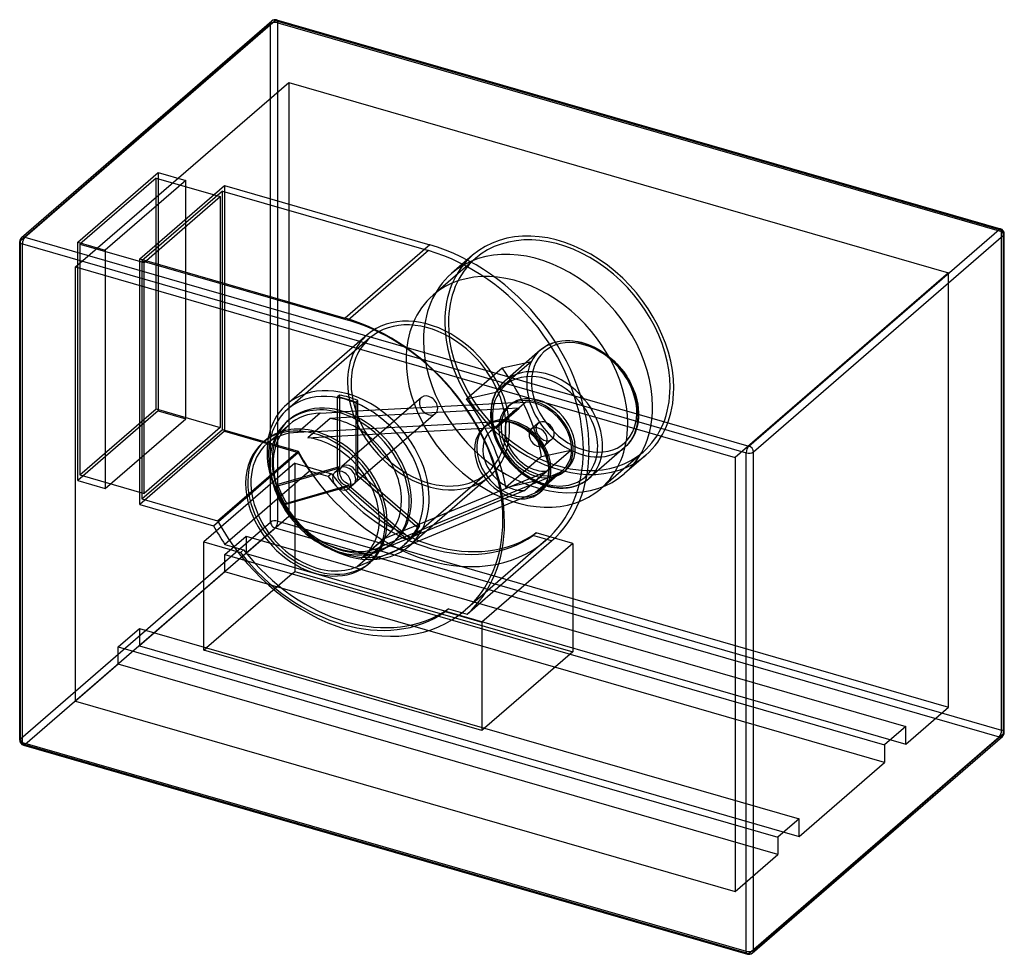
# Model space of a CAD drawing. Header units: millimetres. Extents: x -465 to 465, y -442 to 442.
import ezdxf

# ---------------------------------------------------------------- set-up
doc = ezdxf.new("R2010")
doc.units = ezdxf.units.MM
doc.layers.add('HIDDEN', color=7, linetype='Continuous')
doc.layers.add('THICK', color=7, linetype='Continuous')

msp = doc.modelspace()

# ---------------------------------------------------------------- linework, layer by layer
at = {"layer": 'HIDDEN'}
for p, q in [((-464.66, 233.15), (-228.16, 437.97)), ((-228.16, -33.15), (-228.16, 437.97)), ((-221.33, 438.88), (462.83, 241.38)), ((-221.33, -32.24), (-221.33, 438.88)), ((-412.52, 208), (-211.02, 382.5)), ((-211.02, 382.5), (-211.02, -28)), ((-211.02, 382.5), (412.52, 202.5)), ((-410.39, 231.34), (-334.39, 297.16)), ((-336.39, 291.96), (-408.39, 229.61)), ((-308.41, 289.66), (-384.41, 223.84)), ((-336.39, 291.96), (-275.77, 274.46)), ((-336.39, 73.73), (-336.39, 291.96)), ((-334.39, 297.16), (-308.41, 289.66)), ((-334.39, 297.16), (-334.39, 71.99)), ((-308.41, 64.49), (-308.41, 289.66)), ((-351.77, 215.57), (-271.77, 284.86)), ((-273.77, 279.66), (-349.77, 213.84)), ((-273.77, 279.66), (-78.91, 223.41)), ((-273.77, 54.49), (-273.77, 279.66)), ((-271.77, 284.86), (-271.77, 52.76)), ((-271.77, 284.86), (-77.78, 228.86)), ((-347.77, 212.11), (-275.77, 274.46)), ((-275.77, 274.46), (-275.77, 56.23)), ((-464.66, -237.97), (-464.66, 233.15)), ((462.83, -229.74), (462.83, 241.38)), ((-410.39, 6.18), (-410.39, 231.34)), ((-410.39, 231.34), (-384.41, 223.84)), ((-408.39, 229.61), (-347.77, 212.11)), ((-408.39, 229.61), (-408.39, 11.37)), ((-384.41, 223.84), (-384.41, -1.32)), ((-77.78, 228.86), (-157.78, 159.57)), ((-77.78, 228.85), (-157.78, 159.57)), ((-78.91, 223.41), (-154.91, 157.59)), ((-77.78, 228.85), (-77.78, 228.86)), ((-351.77, -16.52), (-351.77, 215.57)), ((-351.77, 215.57), (-157.78, 159.57)), ((-34.59, 216), (-74.59, 181.35)), ((-37.21, 219.02), (-57.21, 201.7)), ((-412.52, -202.5), (-412.52, 208)), ((-412.52, 208), (211.02, 28)), ((-349.77, 213.84), (-154.91, 157.59)), ((-349.77, 213.84), (-349.77, -11.32)), ((-347.77, -6.13), (-347.77, 212.11)), ((412.52, 202.5), (211.02, 28)), ((412.52, -208), (412.52, 202.5)), ((-157.78, 159.57), (-157.78, 159.57)), ((-136.85, 143.95), (-212.85, 78.13)), ((-134.23, 140.93), (-212.23, 73.38)), ((26.72, 129.24), (28.22, 130.47)), ((28.22, 130.47), (29.79, 131.62)), ((29.79, 131.62), (31.43, 132.69)), ((31.43, 132.69), (33.14, 133.67)), ((33.14, 133.67), (34.99, 134.61)), ((34.99, 134.61), (36.92, 135.46)), ((36.92, 135.46), (38.93, 136.21)), ((38.93, 136.21), (41.02, 136.85)), ((41.02, 136.85), (43.23, 137.41)), ((43.23, 137.41), (47.07, 138.07)), ((47.07, 138.07), (51.13, 138.39)), ((51.13, 138.39), (54.52, 138.39)), ((54.52, 138.39), (57.14, 138.22)), ((57.14, 138.22), (59.83, 137.91)), ((59.83, 137.91), (62.57, 137.45)), ((62.57, 137.45), (65.35, 136.83)), ((65.35, 136.83), (66.3, 136.59)), ((66.3, 136.59), (69.21, 135.73)), ((69.21, 135.73), (72.14, 134.71)), ((72.14, 134.71), (75.09, 133.51)), ((75.09, 133.51), (78.03, 132.15)), ((78.03, 132.15), (80.86, 130.67)), ((80.86, 130.67), (83.66, 129.04)), ((26.72, 129.24), (-6.9, 100.12)), ((83.66, 129.04), (86.43, 127.25)), ((86.43, 127.25), (89.15, 125.33)), ((89.15, 125.33), (91.5, 123.51)), ((91.5, 123.51), (93.79, 121.59)), ((93.79, 121.59), (96.52, 119.1)), ((-42.93, 83.37), (-9.31, 112.49)), ((18.44, 118.62), (-15.18, 89.5)), ((-9.31, 112.49), (18.44, 118.62)), ((96.52, 119.1), (99.14, 116.47)), ((99.14, 116.47), (101.41, 113.98)), ((101.41, 113.98), (103.58, 111.4)), ((103.58, 111.4), (105.63, 108.74)), ((105.63, 108.74), (107.56, 106)), ((107.56, 106), (108.39, 104.73)), ((108.39, 104.73), (109.95, 102.2)), ((-12.2, 94.41), (-13.87, 91.97)), ((-10.69, 96.3), (-12.2, 94.41)), ((-9.08, 98.07), (-10.69, 96.3)), ((-6.9, 100.12), (-9.08, 98.07)), ((109.95, 102.2), (111.41, 99.63)), ((111.41, 99.63), (112.75, 97.03)), ((112.75, 97.03), (113.98, 94.41)), ((113.98, 94.41), (115.25, 91.37)), ((-163.07, 86.83), (-165.07, 85.1)), ((-165.07, 17.43), (-165.07, 85.1)), ((-163.07, 86.83), (-163.07, 19.17)), ((-85.46, 84.61), (-160.96, 19.23)), ((-42.93, 83.37), (-15.18, 89.5)), ((-17.27, 85.14), (-17.98, 83.14)), ((-16.48, 87.06), (-17.27, 85.14)), ((-15.37, 89.36), (-16.48, 87.06)), ((-13.87, 91.97), (-15.37, 89.36)), ((115.25, 91.37), (116.36, 88.32)), ((116.36, 88.32), (117.31, 85.27)), ((117.31, 85.27), (118.1, 82.25)), ((2.11, 79.69), (-164.64, 70.64)), ((-147.75, 80.1), (-145.75, 81.83)), ((-147.75, 80.1), (-147.75, 12.43)), ((-145.75, 14.17), (-145.75, 81.83)), ((-19.81, 74.9), (-20.06, 72.44)), ((-19.44, 77.28), (-19.81, 74.9)), ((-19.12, 78.91), (-19.44, 77.28)), ((-18.59, 81.06), (-19.12, 78.91)), ((-17.98, 83.14), (-18.59, 81.06)), ((-14.21, 56.27), (6.79, 74.45)), ((12.92, 80.28), (-8.08, 62.09)), ((6.79, 74.45), (-6.03, 73.76)), ((-3.81, 75.97), (-1.81, 77.7)), ((2.11, 79.69), (12.92, 80.28)), ((118.1, 82.25), (118.89, 78.29)), ((118.89, 78.29), (119.41, 74.41)), ((-334.39, 71.99), (-410.39, 6.18)), ((-408.39, 11.37), (-336.39, 73.73)), ((-336.39, 73.73), (-275.77, 56.23)), ((-334.39, 71.99), (-308.41, 64.49)), ((-181.3, 69.74), (-202.3, 51.55)), ((-181.3, 69.74), (-164.64, 70.64)), ((-151.48, 65.87), (-171.95, 64.76)), ((-6.03, 73.76), (-151.48, 65.87)), ((-72.37, 69.49), (-147.87, 4.11)), ((-20.39, 52.67), (0.61, 70.86)), ((-20.19, 69.91), (-20.2, 67.3)), ((-20.2, 67.3), (-19.93, 62.97)), ((-20.06, 72.44), (-20.19, 69.91)), ((119.41, 74.41), (119.68, 70.08)), ((119.67, 67.47), (119.54, 64.94)), ((119.68, 70.08), (119.67, 67.47)), ((-384.41, -1.32), (-308.41, 64.49)), ((-275.77, 56.23), (-347.77, -6.13)), ((-231.44, 41), (-210.44, 59.19)), ((-212.7, 61.79), (-210.7, 63.53)), ((-171.95, 64.76), (-192.95, 46.57)), ((-185.64, 52.46), (-18.89, 61.5)), ((-27.03, 55.57), (-14.21, 56.27)), ((-24.81, 57.78), (-26.81, 56.05)), ((-19.93, 62.97), (-19.41, 59.09)), ((-19.41, 59.09), (-18.61, 55.13)), ((-8.08, 62.09), (-18.89, 61.5)), ((24.7, 60.23), (18.2, 54.6)), ((118.08, 56.32), (117.46, 54.23)), ((118.6, 58.47), (118.08, 56.32)), ((118.93, 60.1), (118.6, 58.47)), ((119.29, 62.48), (118.93, 60.1)), ((119.54, 64.94), (119.29, 62.48)), ((-271.77, 52.76), (-351.77, -16.52)), ((-349.77, -11.32), (-273.77, 54.49)), ((-273.77, 54.49), (-202.24, 33.84)), ((-271.77, 52.76), (-202.13, 32.66)), ((-185.64, 52.46), (-202.3, 51.55)), ((-192.95, 46.57), (-172.48, 47.68)), ((-172.48, 47.68), (-27.03, 55.57)), ((-18.61, 55.13), (-17.82, 52.11)), ((-17.82, 52.11), (-16.88, 49.06)), ((-16.88, 49.06), (-15.77, 46.01)), ((114.85, 48.02), (113.35, 45.41)), ((115.96, 50.31), (114.85, 48.02)), ((116.75, 52.24), (115.96, 50.31)), ((117.46, 54.23), (116.75, 52.24)), ((-233.7, 43.61), (-235.7, 41.87)), ((-15.77, 46.01), (-14.5, 42.97)), ((-14.5, 42.97), (-13.27, 40.35)), ((-13.27, 40.35), (-11.93, 37.75)), ((-11.93, 37.75), (-10.47, 35.18)), ((37.79, 45.11), (31.29, 39.48)), ((106.38, 37.26), (72.76, 8.14)), ((108.56, 39.31), (106.38, 37.26)), ((110.18, 41.08), (108.56, 39.31)), ((111.69, 42.97), (110.18, 41.08)), ((113.35, 45.41), (111.69, 42.97)), ((-282.13, -36.63), (-202.13, 32.66)), ((-278.24, -31.97), (-202.24, 33.84)), ((-10.47, 35.18), (-8.91, 32.65)), ((-8.91, 32.65), (-8.07, 31.38)), ((-8.07, 31.38), (-6.14, 28.64)), ((-6.14, 28.64), (-4.09, 25.98)), ((27.9, 28.72), (-5.72, -0.4)), ((22.03, 5.73), (55.65, 34.85)), ((27.9, 28.72), (55.65, 34.85)), ((123.83, 33.06), (83.83, -1.58)), ((126.45, 30.04), (106.45, 12.72)), ((211.02, 28), (211.02, -382.5)), ((-205.31, 22.56), (-291.31, -51.92)), ((-163.07, 19.17), (-221.67, 2.25)), ((-205.31, 22.56), (-170.67, 12.56)), ((-205.31, 22.56), (-205.31, -79.87)), ((-163.07, 19.17), (-165.07, 17.43)), ((-4.09, 25.98), (-1.93, 23.4)), ((-1.93, 23.4), (0.34, 20.91)), ((0.34, 20.91), (2.96, 18.28)), ((-408.39, 11.37), (-347.77, -6.13)), ((-191.3, 15.05), (-271.3, -54.23)), ((-223.67, 0.52), (-165.07, 17.43)), ((-173.67, 9.96), (-191.3, 15.05)), ((-170.67, 12.56), (-173.67, 9.96)), ((-162.96, 17.49), (-167.46, 13.6)), ((-147.75, 12.43), (-145.75, 14.17)), ((-147.75, 12.43), (-89.15, -38.31)), ((-87.15, -36.58), (-145.75, 14.17)), ((-103.72, -41.66), (22.12, 10.36)), ((-23.6, 13.18), (-101.6, -54.37)), ((-20.98, 10.15), (-96.98, -55.67)), ((2.96, 18.28), (5.69, 15.79)), ((5.69, 15.79), (7.99, 13.87)), ((7.99, 13.87), (10.34, 12.05)), ((10.34, 12.05), (13.06, 10.12)), ((33.22, 14.95), (12.22, -3.24)), ((13.06, 10.12), (15.82, 8.34)), ((42.96, 12.63), (21.96, -5.55)), ((22.12, 10.36), (33.22, 14.95)), ((27.14, -2.21), (48.14, 15.98)), ((42.96, 12.63), (33.61, 8.77)), ((49.29, 14.65), (51.29, 16.38)), ((-410.39, 6.18), (-384.41, -1.32)), ((-223.67, 0.52), (-221.67, 2.25)), ((-213.01, -15.25), (-154.41, 1.67)), ((-154.41, 1.67), (-156.41, -0.07)), ((-154.41, 1.67), (-95.81, -49.08)), ((-149.87, 2.37), (-154.37, -1.52)), ((-110.66, -50.87), (33.61, 8.77)), ((-5.72, -0.4), (22.03, 5.73)), ((15.82, 8.34), (18.63, 6.71)), ((18.63, 6.71), (21.45, 5.23)), ((21.45, 5.23), (24.4, 3.87)), ((24.4, 3.87), (27.34, 2.67)), ((27.34, 2.67), (30.27, 1.65)), ((30.27, 1.65), (33.18, 0.79)), ((33.18, 0.79), (34.13, 0.55)), ((34.13, 0.55), (36.92, -0.07)), ((56.25, -0.03), (58.47, 0.53)), ((58.47, 0.53), (60.58, 1.18)), ((60.58, 1.18), (62.61, 1.94)), ((62.61, 1.94), (64.57, 2.8)), ((64.57, 2.8), (66.44, 3.76)), ((66.44, 3.76), (68.12, 4.74)), ((68.12, 4.74), (69.74, 5.79)), ((69.74, 5.79), (71.28, 6.93)), ((71.28, 6.93), (72.76, 8.14)), ((-156.41, -0.07), (-215.01, -16.98)), ((-97.81, -50.81), (-156.41, -0.07)), ((1.12, -7.82), (-124.72, -59.84)), ((12.22, -3.24), (1.12, -7.82)), ((12.61, -9.42), (21.96, -5.55)), ((28.29, -3.54), (26.29, -5.27)), ((36.92, -0.07), (39.66, -0.53)), ((39.66, -0.53), (42.34, -0.84)), ((42.34, -0.84), (44.97, -1.01)), ((44.97, -1.01), (48.35, -1.01)), ((48.35, -1.01), (52.41, -0.69)), ((52.41, -0.69), (56.25, -0.03)), ((-351.77, -16.52), (-282.13, -36.63)), ((-349.77, -11.32), (-278.24, -31.97)), ((-213.01, -15.25), (-215.01, -16.98)), ((12.61, -9.42), (-131.66, -69.06)), ((-464.66, -237.97), (-228.16, -33.15)), ((-211.02, -28), (-251.39, -62.96)), ((-221.33, -32.24), (462.83, -229.74)), ((-211.02, -28), (412.52, -208)), ((-87.15, -36.58), (-89.15, -38.31)), ((-460.33, -243.55), (-223.83, -38.73)), ((-271.39, -63.83), (-251.39, -46.51)), ((-251.39, -46.51), (372.14, -226.51)), ((-251.39, -46.51), (-251.39, -62.96)), ((-223.83, -38.73), (460.33, -236.23)), ((-121.43, -48.98), (-103.72, -41.66)), ((22.84, -43.3), (19.84, -45.9)), ((37.48, -50.99), (19.84, -45.9)), ((57.48, -53.3), (22.84, -43.3)), ((-291.31, -51.92), (-256.67, -61.92)), ((-291.31, -154.35), (-291.31, -51.92)), ((-271.3, -54.23), (-253.67, -59.32)), ((-142.43, -67.16), (-121.43, -48.98)), ((-139.66, -64.98), (-118.66, -46.8)), ((-110.66, -50.87), (-125.08, -56.83)), ((-113.13, -53.18), (-111.13, -51.45)), ((-97.81, -50.81), (-95.81, -49.08)), ((31.72, -50.7), (-44.28, -116.52)), ((-42.52, -120.28), (37.48, -50.99)), ((57.48, -53.3), (-28.52, -127.78)), ((57.48, -53.3), (57.48, -155.74)), ((-271.39, -63.83), (-207.93, -82.15)), ((-271.39, -80.28), (-271.39, -63.83)), ((-253.67, -59.32), (-256.67, -61.92)), ((-251.39, -62.96), (372.14, -242.96)), ((-125.08, -56.83), (-146.08, -75.02)), ((-124.72, -59.84), (-142.43, -67.16)), ((-146.08, -75.02), (-131.66, -69.06)), ((-134.13, -71.37), (-136.13, -73.1)), ((-271.39, -80.28), (-352.14, -150.21)), ((-207.93, -82.15), (-288.68, -152.08)), ((352.14, -260.28), (-271.39, -80.28)), ((-207.93, -82.15), (-205.31, -79.87)), ((-207.93, -82.15), (54.86, -158.01)), ((-205.31, -79.87), (57.48, -155.74)), ((-60.16, -115.18), (-63.16, -117.78)), ((-63.16, -117.78), (-28.52, -127.78)), ((-60.16, -115.18), (-42.52, -120.28)), ((-28.52, -127.78), (-28.52, -230.21)), ((-372.14, -151.08), (-352.14, -133.76)), ((-352.14, -133.76), (-352.14, -150.21)), ((-352.14, -133.76), (-288.68, -152.08)), ((-372.14, -167.53), (-372.14, -151.08)), ((-372.14, -151.08), (251.39, -331.08)), ((-352.14, -150.21), (271.39, -330.21)), ((-291.31, -154.35), (-288.68, -152.08)), ((-28.52, -230.21), (-291.31, -154.35)), ((-288.68, -152.08), (-25.89, -227.94)), ((54.86, -158.01), (-25.89, -227.94)), ((57.48, -155.74), (54.86, -158.01)), ((54.86, -158.01), (352.14, -243.83)), ((-372.14, -167.53), (-412.52, -202.5)), ((251.39, -347.53), (-372.14, -167.53)), ((-412.52, -202.5), (211.02, -382.5)), ((372.14, -242.96), (412.52, -208)), ((-25.89, -227.94), (-28.52, -230.21)), ((-25.89, -227.94), (271.39, -313.76)), ((372.14, -226.51), (352.14, -243.83)), ((372.14, -242.96), (372.14, -226.51)), ((223.83, -441.05), (460.33, -236.23)), ((-460.33, -243.55), (223.83, -441.05)), ((352.14, -243.83), (352.14, -260.28)), ((271.39, -330.21), (352.14, -260.28)), ((271.39, -313.76), (251.39, -331.08)), ((271.39, -330.21), (271.39, -313.76)), ((251.39, -331.08), (251.39, -347.53)), ((211.02, -382.5), (251.39, -347.53))]:
    msp.add_line(p, q, dxfattribs=at)
for centre, major_axis, ratio, start_param, end_param in [((-223.83, 436.72), (-3.27, 3.78), 0.75, 0.000079, 0.713724), ((-223.83, 436.72), (-5, 0), 0.5, -2.094395, -0.523599), ((-223.83, 436.72), (1.39, 4.8), 0.433013, -0.982794, 0.000007), ((44.62, 124.53), (81.83, -94.49), 0.75, 0.713724, 3.141593), ((460.33, 239.22), (1.39, 4.8), 0.433013, -0.982794, 0.000007), ((-460.33, 231.9), (-5, 0), 0.5, -0.523599, -0.000094), ((-460.33, 231.9), (-3.27, 3.78), 0.75, 0.000079, 0.713724), ((44.62, 124.53), (-79.21, 91.47), 0.75, -2.427868, 0), ((460.33, 239.22), (-5, 0), 0.5, 3.141499, 4.18879), ((-78.91, 77.05), (110.64, -127.75), 0.75, 0.713724, 2.284521), ((-76.91, 78.78), (113.26, -130.78), 0.75, 0.713724, 2.290301), ((24.62, 107.21), (-81.83, 94.49), 0.75, -2.427868, 0), ((44.62, 124.53), (81.83, -94.49), 0.75, -3.141592, -2.427868), ((44.62, 124.53), (-79.21, 91.47), 0.75, 0, 0.713724), ((4.62, 89.89), (79.21, -91.47), 0.75, 0.713724, 3.141593), ((24.62, 107.21), (-81.83, 94.49), 0.75, 0, 0.713724), ((4.62, 89.89), (79.21, -91.47), 0.75, -3.141592, -2.427868), ((-156.91, 9.5), (-113.26, 130.78), 0.75, -2.427868, -0.851292), ((-78.91, 77.05), (57.94, -66.9), 0.75, 0.713724, 3.141593), ((-78.91, 77.05), (55.32, -63.88), 0.75, 0.713724, 3.141593), ((-154.91, 11.23), (-110.64, 127.75), 0.75, -2.427868, -0.857072), ((44.62, 124.53), (81.83, -94.49), 0.75, -2.427868, 0), ((44.62, 124.53), (-79.21, 91.47), 0.75, 0.713724, 3.141593), ((-78.91, 77.05), (57.94, -66.9), 0.75, -3.141592, -2.427868), ((-78.91, 77.05), (55.32, -63.88), 0.75, -3.141592, -2.427868), ((66.55, 83.25), (39.83, -45.99), 0.75, 1.184963, 3.435433), ((68.24, 84.71), (37.62, -43.44), 0.75, 1.184963, 2.75576), ((24.62, 107.21), (-81.83, 94.49), 0.75, 0.713724, 3.141593), ((68.24, 84.71), (37.62, -43.44), 0.75, 2.75576, 4.326556), ((4.62, 89.89), (79.21, -91.47), 0.75, -2.427868, 0), ((32.93, 54.13), (39.83, -45.99), 0.75, 1.184963, 3.435433), ((-119.1, 42.25), (113.26, -130.78), 0.75, 0.907906, 1.46202), ((66.55, 83.25), (39.83, -45.99), 0.75, -2.847752, -1.956629), ((31.24, 52.67), (-37.62, 43.44), 0.75, -0.385833, 1.184963), ((31.24, 52.67), (-37.62, 43.44), 0.75, -1.956629, -0.385833), ((-154.91, 11.23), (-57.94, 66.9), 0.75, -2.427868, 0), ((-78.91, 77.05), (57.94, -66.9), 0.75, -2.427868, 0), ((-78.91, 77.05), (55.32, -63.88), 0.75, -2.427868, 0), ((68.24, 84.71), (37.62, -43.44), 0.75, -1.956629, 1.184963), ((66.55, 83.25), (39.83, -45.99), 0.75, -1.065507, 1.184963), ((44.62, 124.53), (-79.21, 91.47), 0.75, -3.141592, -2.427868), ((44.62, 124.53), (81.83, -94.49), 0.75, 0, 0.713724), ((-156.91, 9.5), (55.32, -63.88), 0.75, 0.713724, 3.141593), ((-156.41, 9.93), (55.32, -63.88), 0.75, 2.1659, 2.403142), ((-154.41, 11.67), (-55.32, 63.88), 0.75, -0.975693, -0.738451), ((-78.91, 77.05), (6.55, -7.56), 0.75, 3.141552, 3.855317), ((-78.91, 77.05), (6.55, -7.56), 0.75, 0.713724, 3.141552), ((32.93, 54.13), (39.83, -45.99), 0.75, -2.847752, -1.956629), ((24.74, 47.04), (26.55, -30.66), 0.75, 1.184963, 3.141584), ((-154.91, 11.23), (-57.94, 66.9), 0.75, 0, 0.713724), ((-162.91, 4.31), (-49.79, 57.49), 0.75, -0.830877, -0.000008), ((-160.91, 6.04), (49.79, -57.49), 0.75, 0.713724, 3.141578), ((-78.91, 77.05), (6.55, -7.56), 0.75, -2.427868, -0.000041), ((-78.91, 77.05), (6.55, -7.56), 0.75, -0.000041, 0.713724), ((-152.72, 13.13), (-113.26, 130.78), 0.75, -2.233686, -1.679572), ((24.74, 47.04), (26.55, -30.66), 0.75, 3.141584, 4.326556), ((22.74, 45.31), (-26.55, 30.66), 0.75, -0.000009, 0.102972), ((22.74, 45.31), (-26.55, 30.66), 0.75, -0.229178, -0.000009), ((22.74, 45.31), (-22.13, 25.55), 0.75, -0.280578, 0.000007), ((22.74, 45.31), (-26.55, 30.66), 0.75, -1.956629, -0.229178), ((22.74, 45.31), (25.4, -29.33), 0.75, 1.184963, 2.581227), ((24.62, 107.21), (-81.83, 94.49), 0.75, -3.141592, -2.427868), ((-156.91, 9.5), (55.32, -63.88), 0.75, -3.141592, -2.427868), ((-162.91, 4.31), (47.53, -54.88), 0.75, 2.581227, 3.141595), ((-162.91, 4.31), (-49.79, 57.49), 0.75, -1.031558, -0.830877), ((-162.91, 4.31), (-49.79, 57.49), 0.75, -2.427868, -1.031558), ((22.74, 45.31), (-26.55, 30.66), 0.75, 0.102972, 1.184963), ((22.74, 45.31), (-22.13, 25.55), 0.75, 0.000007, 1.184963), ((66.55, 83.25), (39.83, -45.99), 0.75, -1.956629, -1.065507), ((-185.91, -15.61), (-49.79, 57.49), 0.75, -2.427868, -0.000014), ((-183.91, -13.88), (49.79, -57.49), 0.75, 2.310716, 3.141585), ((-162.91, 4.31), (47.53, -54.88), 0.75, -3.14159, -1.956629), ((-162.91, 4.31), (-49.79, 57.49), 0.75, -0.000008, 0.713724), ((-160.91, 6.04), (49.79, -57.49), 0.75, 3.141578, 3.855317), ((-162.91, 4.31), (-44.25, 51.1), 0.75, -2.427868, -0.702147), ((-0.26, 25.39), (-26.55, 30.66), 0.75, -0.000009, 1.184963), ((1.74, 27.12), (26.55, -30.66), 0.75, 3.141584, 3.244564), ((-0.26, 25.39), (-26.55, 30.66), 0.75, -1.956629, -0.000009), ((1.74, 27.12), (26.55, -30.66), 0.75, 2.912415, 3.141584), ((-78.91, 77.05), (55.32, -63.88), 0.75, 0, 0.713724), ((1.74, 27.12), (22.13, -25.55), 0.75, 2.861015, 3.141599), ((1.74, 27.12), (26.55, -30.66), 0.75, 1.184963, 2.912415), ((31.24, 52.67), (-37.62, 43.44), 0.75, 1.184963, 4.326556), ((1.74, 27.12), (-25.4, 29.33), 0.75, -1.956629, -0.560366), ((24.74, 47.04), (6.55, -7.56), 0.75, 1.184963, 3.141553), ((31.24, 52.67), (-6.55, 7.56), 0.75, -0.00004, 1.184963), ((32.93, 54.13), (39.83, -45.99), 0.75, -1.065507, 1.184963), ((31.24, 52.67), (-6.55, 7.56), 0.75, -1.956629, -0.00004), ((4.62, 89.89), (79.21, -91.47), 0.75, 0, 0.713724), ((-183.91, -13.88), (-47.53, 54.88), 0.75, -0.560366, 0.000002), ((-183.91, -13.88), (44.25, -51.1), 0.75, 0.713724, 2.439446), ((-183.91, -13.88), (49.79, -57.49), 0.75, 2.110034, 2.310716), ((-183.91, -13.88), (49.79, -57.49), 0.75, 0.713724, 2.110034), ((1.74, 27.12), (26.55, -30.66), 0.75, -3.038621, -1.956629), ((1.74, 27.12), (22.13, -25.55), 0.75, -3.141586, -1.956629), ((-78.91, 77.05), (57.94, -66.9), 0.75, 0, 0.713724), ((24.74, 47.04), (6.55, -7.56), 0.75, 3.141553, 4.326556), ((31.24, 52.67), (-6.55, 7.56), 0.75, 1.184963, 3.141553), ((24.74, 47.04), (6.55, -7.56), 0.75, -0.00004, 1.184963), ((31.24, 52.67), (-6.55, 7.56), 0.75, 3.141553, 4.326556), ((22.74, 45.31), (25.4, -29.33), 0.75, 0.000004, 1.184963), ((22.74, 45.31), (-26.55, 30.66), 0.75, -3.141588, -1.956629), ((24.74, 47.04), (26.55, -30.66), 0.75, -0.000009, 1.184963), ((-185.91, -15.61), (-49.79, 57.49), 0.75, -0.000014, 0.713724), ((-183.91, -13.88), (-47.53, 54.88), 0.75, 0.000002, 1.184963), ((-183.91, -13.88), (49.79, -57.49), 0.75, 3.141585, 3.855317), ((32.93, 54.13), (39.83, -45.99), 0.75, -1.956629, -1.065507), ((22.74, 45.31), (-26.55, 30.66), 0.75, 1.184963, 2.266955), ((24.74, 47.04), (26.55, -30.66), 0.75, -1.956629, -0.000009), ((22.74, 45.31), (-22.13, 25.55), 0.75, 1.184963, 2.650505), ((24.74, 47.04), (6.55, -7.56), 0.75, -1.956629, -0.00004), ((-154.91, 11.23), (-57.94, 66.9), 0.75, 0.713724, 3.141593), ((-156.91, 9.5), (55.32, -63.88), 0.75, -2.427868, 0), ((-78.91, 77.05), (110.64, -127.75), 0.75, -1.859258, 0.000001), ((-76.91, 78.78), (113.26, -130.78), 0.75, -1.846542, -1.725802), ((-0.26, 25.39), (-26.55, 30.66), 0.75, 3.141584, 4.326556), ((1.74, 27.12), (-25.4, 29.33), 0.75, -3.141588, -1.956629), ((1.74, 27.12), (26.55, -30.66), 0.75, 0.000005, 1.184963), ((-78.91, 77.05), (110.64, -127.75), 0.75, 0.000001, 0.713724), ((-76.91, 78.78), (113.26, -130.78), 0.75, 0.011658, 0.713724), ((-162.91, 4.31), (-49.79, 57.49), 0.75, 0.713724, 3.1416), ((-160.91, 6.04), (49.79, -57.49), 0.75, -2.427868, -0.000014), ((-154.41, 11.67), (6.55, -7.56), 0.75, 3.141552, 3.855317), ((-156.41, 9.93), (-6.55, 7.56), 0.75, -2.427868, -0.000041), ((-154.41, 11.67), (6.55, -7.56), 0.75, 0.713724, 3.141552), ((1.74, 27.12), (26.55, -30.66), 0.75, -1.956629, -0.874638), ((1.74, 27.12), (22.13, -25.55), 0.75, -1.956629, -0.491088), ((-76.91, 78.78), (103.44, -119.44), 0.75, -1.64247, -0.071674), ((-73.91, 81.38), (-103.44, 119.44), 0.75, 1.499123, 3.069919), ((-160.91, 6.04), (6.55, -7.56), 0.75, 3.141552, 3.855317), ((-160.91, 6.04), (6.55, -7.56), 0.75, 0.713724, 3.141552), ((-156.41, 9.93), (-6.55, 7.56), 0.75, -0.000041, 0.713724), ((-156.41, 9.93), (-6.55, 7.56), 0.75, 0.713724, 3.141552), ((-154.41, 11.67), (6.55, -7.56), 0.75, -2.427868, -0.000041), ((-0.26, 25.39), (-26.55, 30.66), 0.75, 1.184963, 3.141584), ((22.74, 45.31), (-26.55, 30.66), 0.75, 2.266955, 2.599104), ((22.74, 45.31), (-26.55, 30.66), 0.75, 2.599104, 3.141597), ((22.74, 45.31), (25.4, -29.33), 0.75, -0.2113, 0.000004), ((-185.91, -15.61), (-49.79, 57.49), 0.75, 0.713724, 3.141578), ((-183.91, -13.88), (49.79, -57.49), 0.75, -2.427868, 0.000007), ((-156.41, 9.93), (55.32, -63.88), 0.75, -2.022891, -1.785648), ((-154.41, 11.67), (-55.32, 63.88), 0.75, 1.118702, 1.355944), ((-160.91, 6.04), (6.55, -7.56), 0.75, -2.427868, -0.000041), ((-160.91, 6.04), (6.55, -7.56), 0.75, -0.000041, 0.713724), ((-156.41, 9.93), (-6.55, 7.56), 0.75, 3.141552, 3.855317), ((-154.41, 11.67), (6.55, -7.56), 0.75, -0.000041, 0.713724), ((-162.91, 4.31), (47.53, -54.88), 0.75, -1.956629, -0.2113), ((1.74, 27.12), (26.55, -30.66), 0.75, -0.874638, -0.542488), ((1.74, 27.12), (26.55, -30.66), 0.75, -0.542488, 0.000005), ((1.74, 27.12), (-25.4, 29.33), 0.75, 2.930293, 3.141597), ((-162.91, 4.31), (-44.25, 51.1), 0.75, 3.141579, 3.855317), ((-160.91, 6.04), (49.79, -57.49), 0.75, -0.000014, 0.713724), ((-162.91, 4.31), (-49.79, 57.49), 0.75, -2.8817, -2.427868), ((-156.91, 9.5), (55.32, -63.88), 0.75, 0, 0.713724), ((-154.91, 11.23), (-57.94, 66.9), 0.75, -3.141592, -2.427868), ((-183.91, -13.88), (-47.53, 54.88), 0.75, 1.184963, 2.930293), ((-156.91, 9.5), (-113.26, 130.78), 0.75, 1.295051, 1.415791), ((-154.91, 11.23), (-110.64, 127.75), 0.75, 1.282335, 3.141594), ((-223.83, -34.4), (-5, 0), 0.5, -2.094395, -0.523599), ((-223.83, -34.4), (-3.27, 3.78), 0.75, 0.713724, 2.284521), ((-223.83, -34.4), (1.39, 4.8), 0.433013, -2.55359, -0.982794), ((-183.91, -13.88), (44.25, -51.1), 0.75, -0.000014, 0.713724), ((-185.91, -15.61), (-49.79, 57.49), 0.75, 3.141578, 3.855317), ((-183.91, -13.88), (49.79, -57.49), 0.75, 0.259892, 0.713724), ((-154.41, 11.67), (-55.32, 63.88), 0.75, -3.070088, -2.832846), ((-154.91, 11.23), (-110.64, 127.75), 0.75, -3.141592, -2.427868), ((-156.91, 9.5), (-113.26, 130.78), 0.75, -3.129935, -2.427868), ((-162.91, 4.31), (-49.79, 57.49), 0.75, -3.082382, -2.8817), ((-156.41, 9.93), (55.32, -63.88), 0.75, 0.071504, 0.308747), ((-162.91, 4.31), (-44.25, 51.1), 0.75, 3.072073, 3.141579), ((-162.91, 4.31), (-49.79, 57.49), 0.75, -3.141585, -3.082382), ((-159.91, 6.9), (-103.44, 119.44), 0.75, 1.499123, 3.069919), ((-156.91, 9.5), (-103.44, 119.44), 0.75, 1.499123, 3.069919), ((-183.91, -13.88), (44.25, -51.1), 0.75, -0.06952, -0.000014), ((-183.91, -13.88), (49.79, -57.49), 0.75, 0.05921, 0.259892), ((-183.91, -13.88), (49.79, -57.49), 0.75, 0.000007, 0.05921), ((460.33, -231.9), (1.39, 4.8), 0.433013, -2.55359, -0.982794), ((460.33, -231.9), (-5, 0), 0.5, 3.141499, 4.18879), ((-460.33, -239.22), (-5, 0), 0.5, -0.523599, -0.000094), ((-460.33, -239.22), (-3.27, 3.78), 0.75, 0.713724, 2.284521), ((460.33, -231.9), (-3.27, 3.78), 0.75, 2.284521, 3.141672), ((-460.33, -239.22), (1.39, 4.8), 0.433013, -3.141586, -2.55359), ((223.83, -436.72), (1.39, 4.8), 0.433013, -3.141586, -2.55359), ((223.83, -436.72), (-3.27, 3.78), 0.75, 2.284521, 3.141672)]:
    msp.add_ellipse(centre, major_axis=major_axis, ratio=ratio, start_param=start_param, end_param=end_param, dxfattribs=at)
at = {"layer": 'THICK'}
for p, q in [((-463.6, 235.68), (-227.1, 440.5)), ((-460.33, 236.23), (-223.83, 441.05)), ((-223.83, 441.05), (460.33, 243.55)), ((-222.44, 441.52), (461.72, 244.02)), ((223.83, 38.73), (460.33, 243.55)), ((-460.33, 236.23), (223.83, 38.73)), ((228.16, 33.15), (464.66, 237.97)), ((464.66, -233.15), (464.66, 237.97)), ((465.33, -231.9), (465.33, 239.22)), ((-465.33, -239.22), (-465.33, 231.9)), ((-462.83, 229.74), (221.33, 32.24)), ((-462.83, -241.38), (-462.83, 229.74)), ((221.33, -438.88), (221.33, 32.24)), ((228.16, -437.97), (228.16, 33.15)), ((-462.83, -241.38), (221.33, -438.88)), ((227.1, -440.5), (463.6, -235.68)), ((228.16, -437.97), (464.66, -233.15)), ((-461.72, -244.02), (222.44, -441.52))]:
    msp.add_line(p, q, dxfattribs=at)
for centre, start, end in [((-223.83, 436.72), 73.89809, 130.89673), ((460.33, 239.22), 359.99731, 73.89809), ((-460.33, 231.9), 130.89673, 179.99733), ((460.33, -231.9), 310.89677, 359.99731), ((-460.33, -239.22), 179.99733, 253.89807), ((223.83, -436.72), 253.89807, 310.89677)]:
    msp.add_arc(centre, 5, start, end, dxfattribs=at)
for centre, major_axis, ratio, start_param, end_param in [((-223.83, 436.72), (-3.27, 3.78), 0.75, -0.857072, 0.000079), ((-223.83, 436.72), (1.39, 4.8), 0.433013, 0.000007, 0.588003), ((460.33, 239.22), (1.39, 4.8), 0.433013, 0.000007, 0.588003), ((460.33, 239.22), (-3.27, 3.78), 0.75, -2.427868, -0.857072), ((-460.33, 231.9), (-3.27, 3.78), 0.75, -0.857072, 0.000079), ((-460.33, 231.9), (1.39, 4.8), 0.433013, 0.588003, 2.158799), ((460.33, 239.22), (-5, 0), 0.5, 2.617994, 3.141499), ((-460.33, 231.9), (-5, 0), 0.5, -0.000094, 1.047198), ((223.83, 34.4), (1.39, 4.8), 0.433013, 0.588003, 2.158799), ((223.83, 34.4), (-3.27, 3.78), 0.75, -2.427868, -0.857072), ((223.83, 34.4), (-5, 0), 0.5, 1.047198, 2.617994), ((460.33, -231.9), (-5, 0), 0.5, 2.617994, 3.141499), ((-460.33, -239.22), (-5, 0), 0.5, -0.000094, 1.047198), ((-460.33, -239.22), (1.39, 4.8), 0.433013, 2.158799, 3.141599), ((460.33, -231.9), (-3.27, 3.78), 0.75, -3.141514, -2.427868), ((223.83, -436.72), (-5, 0), 0.5, 1.047198, 2.617994), ((223.83, -436.72), (1.39, 4.8), 0.433013, 2.158799, 3.141599), ((223.83, -436.72), (-3.27, 3.78), 0.75, -3.141514, -2.427868)]:
    msp.add_ellipse(centre, major_axis=major_axis, ratio=ratio, start_param=start_param, end_param=end_param, dxfattribs=at)

doc.saveas('drawing.dxf')
